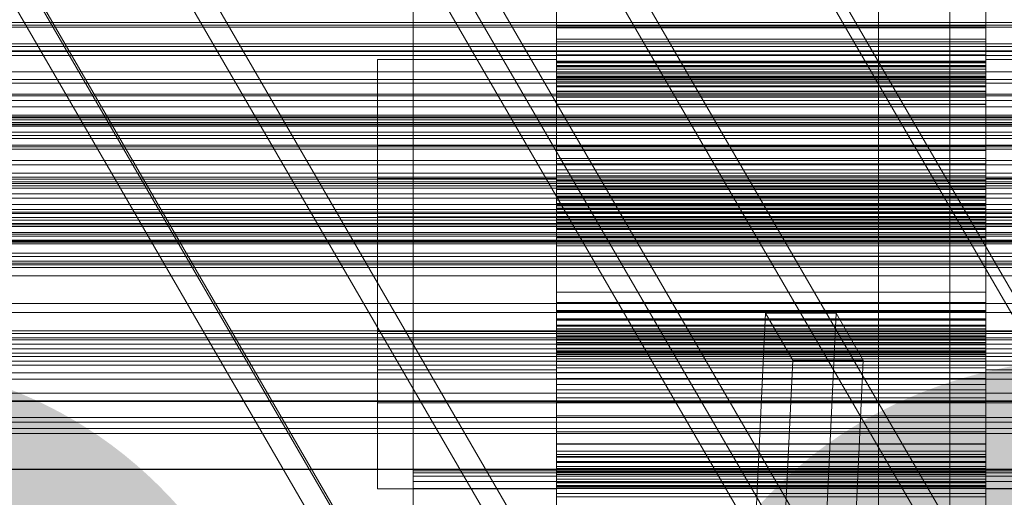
# Model space of a CAD drawing. Header units: millimetres. Extents: x -2233 to 61924, y -68080 to 6847.
# Tile 244 of 256: x 495 to 633, y -33866 to -33799. Entities that reach past the tile are written whole.
import ezdxf

# ---------------------------------------------------------------- set-up
doc = ezdxf.new("R2010")
doc.units = ezdxf.units.MM
for name, color, linetype, lineweight in [('COTAS_O', 1, 'Continuous', 0), ('COTAS_P', 1, 'Continuous', 0), ('frontal_briquetadora', 7, 'Continuous', 0), ('frontal_C01', 7, 'Continuous', 0), ('frontal_C03', 7, 'Continuous', 0), ('frontal_C10', 7, 'Continuous', 0), ('frontal_mezcladora', 7, 'Continuous', 0), ('frontal_secador', 7, 'Continuous', 0)]:
    doc.layers.add(name, color=color, linetype=linetype, lineweight=lineweight)
doc.dimstyles.new('R19_100', dxfattribs={"dimtxt": 250, "dimasz": 150, "dimexe": 150, "dimexo": 80, "dimgap": 100, "dimtad": 1, "dimtih": 1, "dimtoh": 1, "dimdsep": 46, "dimcen": 0.09, "dimadec": 0, "dimazin": 0, "dimtfac": 1, "dimtdec": 4, "dimtofl": 0, "dimtmove": 0, "dimatfit": 3, "dimfxl": 1, "dimtolj": 1, "dimtzin": 0, "dimarcsym": 0})

# ---------------------------------------------------------------- blocks, each defined once
blk = doc.blocks.new('DIM_R27_52')
at = {"layer": 'COTAS_O'}
for p, q in [((-1725, -33700), (-1575, -33655)), ((1725, -33700), (1575, -33655)), ((-1725, -34400), (-1725, -33700)), ((-1725, -33700), (1725, -33700)), ((-1725, -33700), (-1575, -33745)), ((1725, -33700), (1575, -33745)), ((1725, -34400), (1725, -33700))]:
    blk.add_line(p, q, dxfattribs=at)
blk.add_text('3450 O', height=250, dxfattribs=at).set_placement((0, -33600))
blk = doc.blocks.new('DIM_R27_53')
at = {"layer": 'COTAS_P'}
for p, q in [((-150, -32000), (550, -32000)), ((550, -32000), (505, -32150)), ((550, -34600), (550, -32000)), ((550, -32000), (595, -32150)), ((550, -34600), (505, -34450)), ((550, -34600), (595, -34450)), ((-150, -34600), (550, -34600))]:
    blk.add_line(p, q, dxfattribs=at)
blk.add_text('2600 P', height=250, rotation=90, dxfattribs=at).set_placement((450, -33300))
blk = doc.blocks.new('DIM_R27_56')
at = {"layer": 'COTAS_O'}
for p, q in [((-650, -34200), (-500, -34155)), ((650, -34200), (500, -34155)), ((-650, -34900), (-650, -34200)), ((-650, -34200), (650, -34200)), ((-650, -34200), (-500, -34245)), ((650, -34200), (500, -34245)), ((650, -34900), (650, -34200))]:
    blk.add_line(p, q, dxfattribs=at)
blk.add_text('1300 O', height=250, dxfattribs=at).set_placement((0, -34100))

msp = doc.modelspace()

# ---------------------------------------------------------------- linework, layer by layer
at = {"layer": 'frontal_briquetadora'}
for p, q in [((570, -33809.593), (570, -33796.798)), ((630, -33809.593), (630, -33796.798)), ((570, -33798.34), (570, -33800.342)), ((570, -33798.37), (570, -33811.324)), ((570, -33800.613), (570, -33798.52)), ((630, -33798.34), (630, -33800.342)), ((630, -33798.37), (630, -33811.324)), ((630, -33800.613), (630, -33798.52)), ((630, -33800.342), (570, -33800.342)), ((570, -33800.342), (570, -33802.206)), ((630, -33800.342), (630, -33802.206)), ((570, -33802.574), (570, -33800.613)), ((630, -33800.613), (570, -33800.613)), ((630, -33802.574), (630, -33800.613)), ((630, -33802.206), (570, -33802.206)), ((570, -33802.206), (570, -33803.919)), ((570, -33804.394), (570, -33802.574)), ((630, -33802.574), (570, -33802.574)), ((630, -33802.206), (630, -33803.919)), ((630, -33804.394), (630, -33802.574)), ((630, -33803.919), (570, -33803.919)), ((570, -33803.919), (570, -33805.465)), ((570, -33806.062), (570, -33804.394)), ((630, -33804.394), (570, -33804.394)), ((630, -33803.919), (630, -33805.465)), ((630, -33806.062), (630, -33804.394)), ((570, -33805.052), (545, -33805.052)), ((545, -33805.052), (545, -33808.19)), ((545, -33807.856), (545, -33805.052)), ((545, -33805.89), (545, -33805.719)), ((545, -33805.719), (545, -33811.357)), ((545, -33811.836), (545, -33805.89)), ((570, -33808.19), (570, -33805.052)), ((570, -33805.052), (570, -33807.856)), ((570, -33805.321), (570, -33805.294)), ((630, -33805.294), (570, -33805.294)), ((570, -33805.294), (570, -33805.468)), ((570, -33805.522), (570, -33805.321)), ((630, -33805.321), (570, -33805.321)), ((630, -33805.465), (570, -33805.465)), ((570, -33805.465), (570, -33806.814)), ((630, -33805.468), (570, -33805.468)), ((570, -33805.468), (570, -33805.928)), ((570, -33805.884), (570, -33805.522)), ((630, -33805.522), (570, -33805.522)), ((570, -33811.357), (570, -33805.719)), ((570, -33805.719), (570, -33805.89)), ((570, -33806.399), (570, -33805.884)), ((630, -33805.884), (570, -33805.884)), ((570, -33805.89), (570, -33811.836)), ((630, -33805.928), (570, -33805.928)), ((570, -33805.928), (570, -33809.593)), ((655, -33805.052), (630, -33805.052)), ((630, -33808.19), (630, -33805.052)), ((630, -33805.052), (630, -33807.856)), ((630, -33805.321), (630, -33805.294)), ((630, -33805.294), (630, -33805.468)), ((630, -33805.522), (630, -33805.321)), ((630, -33805.465), (630, -33806.814)), ((630, -33805.468), (630, -33805.928)), ((630, -33805.884), (630, -33805.522)), ((630, -33811.357), (630, -33805.719)), ((630, -33805.719), (630, -33805.89)), ((630, -33806.399), (630, -33805.884)), ((630, -33805.89), (630, -33811.836)), ((630, -33805.928), (630, -33809.593)), ((570, -33807.562), (570, -33806.062)), ((630, -33806.062), (570, -33806.062)), ((570, -33807.061), (570, -33806.399)), ((630, -33806.399), (570, -33806.399)), ((630, -33806.814), (570, -33806.814)), ((570, -33806.814), (570, -33807.878)), ((570, -33807.866), (570, -33807.061)), ((630, -33807.061), (570, -33807.061)), ((630, -33807.562), (630, -33806.062)), ((630, -33807.061), (630, -33806.399)), ((630, -33806.814), (630, -33807.878)), ((630, -33807.866), (630, -33807.061)), ((545, -33816.046), (545, -33807.856)), ((545, -33808.19), (545, -33816.647)), ((570, -33807.505), (570, -33807.39)), ((630, -33807.39), (570, -33807.39)), ((570, -33807.39), (570, -33807.477)), ((630, -33807.477), (570, -33807.477)), ((570, -33807.477), (570, -33807.741)), ((570, -33807.908), (570, -33807.505)), ((630, -33807.505), (570, -33807.505)), ((570, -33808.863), (570, -33807.562)), ((630, -33807.562), (570, -33807.562)), ((630, -33807.741), (570, -33807.741)), ((570, -33807.741), (570, -33808.166)), ((570, -33807.856), (570, -33816.046)), ((570, -33815.269), (570, -33807.866)), ((630, -33807.866), (570, -33807.866)), ((630, -33807.878), (570, -33807.878)), ((570, -33807.878), (570, -33811.298)), ((570, -33811.324), (570, -33807.908)), ((630, -33807.908), (570, -33807.908)), ((630, -33808.166), (570, -33808.166)), ((570, -33808.166), (570, -33808.744)), ((570, -33816.647), (570, -33808.19)), ((630, -33807.505), (630, -33807.39)), ((630, -33807.39), (630, -33807.477)), ((630, -33807.477), (630, -33807.741)), ((630, -33807.908), (630, -33807.505)), ((630, -33808.863), (630, -33807.562)), ((630, -33807.741), (630, -33808.166)), ((630, -33807.856), (630, -33816.046)), ((630, -33815.269), (630, -33807.866)), ((630, -33807.878), (630, -33811.298)), ((630, -33811.324), (630, -33807.908)), ((630, -33808.166), (630, -33808.744)), ((630, -33816.647), (630, -33808.19)), ((630, -33808.744), (570, -33808.744)), ((570, -33808.744), (570, -33809.471)), ((570, -33809.875), (570, -33808.863)), ((630, -33808.863), (570, -33808.863)), ((630, -33809.471), (570, -33809.471)), ((570, -33809.471), (570, -33810.341)), ((630, -33809.593), (570, -33809.593)), ((570, -33813.044), (570, -33809.875)), ((630, -33809.875), (570, -33809.875)), ((630, -33808.744), (630, -33809.471)), ((630, -33809.875), (630, -33808.863)), ((630, -33809.471), (630, -33810.341)), ((630, -33813.044), (630, -33809.875)), ((545, -33811.357), (545, -33821.688)), ((630, -33810.341), (570, -33810.341)), ((570, -33810.341), (570, -33817.787)), ((630, -33811.298), (570, -33811.298)), ((570, -33811.298), (570, -33825.189)), ((630, -33811.324), (570, -33811.324)), ((570, -33821.688), (570, -33811.357)), ((630, -33810.341), (630, -33817.787)), ((630, -33811.298), (630, -33825.189)), ((630, -33821.688), (630, -33811.357)), ((545, -33822.381), (545, -33811.836)), ((570, -33811.836), (570, -33822.381)), ((630, -33811.836), (630, -33822.381)), ((570, -33827.016), (570, -33813.044)), ((630, -33813.044), (570, -33813.044)), ((630, -33827.016), (630, -33813.044)), ((570, -33817.149), (570, -33815.269)), ((630, -33815.269), (570, -33815.269)), ((630, -33817.149), (630, -33815.269)), ((545, -33828), (545, -33816.046)), ((545, -33816.647), (545, -33828.749)), ((570, -33816.046), (570, -33828)), ((570, -33828.749), (570, -33816.647)), ((630, -33816.046), (630, -33828)), ((630, -33828.749), (630, -33816.647)), ((720, -33817.251), (480, -33817.251)), ((545, -33817.051), (655, -33817.051)), ((545, -33818.734), (545, -33817.051)), ((545, -33817.051), (545, -33818.934)), ((545, -33817.554), (545, -33817.451)), ((545, -33817.451), (545, -33820.834)), ((545, -33821.122), (545, -33817.554)), ((570, -33818.892), (570, -33817.149)), ((630, -33817.149), (570, -33817.149)), ((630, -33817.787), (570, -33817.787)), ((570, -33817.787), (570, -33819.618)), ((630, -33818.892), (630, -33817.149)), ((630, -33817.787), (630, -33819.618)), ((545, -33823.647), (545, -33818.734)), ((545, -33818.934), (545, -33824.008)), ((570, -33820.492), (570, -33818.892)), ((630, -33818.892), (570, -33818.892)), ((630, -33819.618), (570, -33819.618)), ((570, -33819.618), (570, -33821.311)), ((630, -33820.492), (630, -33818.892)), ((630, -33819.618), (630, -33821.311)), ((545, -33820.834), (545, -33827.033)), ((570, -33821.94), (570, -33820.492)), ((630, -33820.492), (570, -33820.492)), ((630, -33821.94), (630, -33820.492)), ((545, -33827.448), (545, -33821.122)), ((570, -33821.688), (545, -33821.688)), ((545, -33821.688), (545, -33834.665)), ((545, -33835.434), (545, -33822.381)), ((630, -33821.311), (570, -33821.311)), ((570, -33821.311), (570, -33822.859)), ((570, -33834.665), (570, -33821.688)), ((570, -33823.226), (570, -33821.94)), ((630, -33821.94), (570, -33821.94)), ((570, -33822.381), (570, -33835.434)), ((630, -33821.311), (630, -33822.859)), ((655, -33821.688), (630, -33821.688)), ((630, -33834.665), (630, -33821.688)), ((630, -33823.226), (630, -33821.94)), ((630, -33822.381), (630, -33835.434)), ((545, -33830.82), (545, -33823.647)), ((630, -33822.859), (570, -33822.859)), ((570, -33822.859), (570, -33824.255)), ((570, -33824.334), (570, -33823.226)), ((630, -33823.226), (570, -33823.226)), ((570, -33825.189), (570, -33823.769)), ((630, -33823.769), (570, -33823.769)), ((570, -33823.769), (570, -33823.81)), ((630, -33823.81), (570, -33823.81)), ((570, -33823.81), (570, -33824.153)), ((630, -33822.859), (630, -33824.255)), ((630, -33824.334), (630, -33823.226)), ((630, -33825.189), (630, -33823.769)), ((630, -33823.769), (630, -33823.81)), ((630, -33823.81), (630, -33824.153)), ((545, -33824.008), (545, -33831.27)), ((630, -33824.153), (570, -33824.153)), ((570, -33824.153), (570, -33824.707)), ((630, -33824.255), (570, -33824.255)), ((570, -33824.255), (570, -33825.488)), ((570, -33825.231), (570, -33824.334)), ((630, -33824.334), (570, -33824.334)), ((630, -33824.707), (570, -33824.707)), ((570, -33824.707), (570, -33825.443)), ((630, -33825.189), (570, -33825.189)), ((630, -33824.153), (630, -33824.707)), ((630, -33824.255), (630, -33825.488)), ((630, -33825.231), (630, -33824.334)), ((630, -33824.707), (630, -33825.443)), ((570, -33825.828), (570, -33825.231)), ((630, -33825.231), (570, -33825.231)), ((630, -33825.443), (570, -33825.443)), ((570, -33825.443), (570, -33826.344)), ((630, -33825.488), (570, -33825.488)), ((570, -33825.488), (570, -33826.541)), ((570, -33826.988), (570, -33825.828)), ((630, -33825.828), (570, -33825.828)), ((570, -33825.959), (570, -33825.86)), ((630, -33825.86), (570, -33825.86)), ((570, -33825.86), (570, -33827.016)), ((570, -33826.36), (570, -33825.959)), ((630, -33825.959), (570, -33825.959)), ((630, -33826.344), (570, -33826.344)), ((570, -33826.344), (570, -33827.402)), ((570, -33826.973), (570, -33826.36)), ((630, -33826.36), (570, -33826.36)), ((630, -33826.541), (570, -33826.541)), ((570, -33826.541), (570, -33827.384)), ((630, -33825.828), (630, -33825.231)), ((630, -33825.443), (630, -33826.344)), ((630, -33825.488), (630, -33826.541)), ((630, -33826.988), (630, -33825.828)), ((630, -33825.959), (630, -33825.86)), ((630, -33825.86), (630, -33827.016)), ((630, -33826.36), (630, -33825.959)), ((630, -33826.344), (630, -33827.402)), ((630, -33826.973), (630, -33826.36)), ((630, -33826.541), (630, -33827.384)), ((720, -33827.122), (480, -33827.122)), ((545, -33827.033), (655, -33827.033)), ((545, -33827.033), (545, -33834.819)), ((545, -33835.28), (545, -33827.448)), ((570, -33827.767), (570, -33826.973)), ((630, -33826.973), (570, -33826.973)), ((570, -33841.278), (570, -33826.988)), ((630, -33826.988), (570, -33826.988)), ((630, -33827.016), (570, -33827.016)), ((630, -33827.384), (570, -33827.384)), ((570, -33827.384), (570, -33827.924)), ((630, -33827.402), (570, -33827.402)), ((570, -33827.402), (570, -33828.61)), ((570, -33828.728), (570, -33827.767)), ((630, -33827.767), (570, -33827.767)), ((630, -33827.924), (570, -33827.924)), ((570, -33827.924), (570, -33828.821)), ((630, -33827.767), (630, -33826.973)), ((630, -33841.278), (630, -33826.988)), ((630, -33827.384), (630, -33827.924)), ((630, -33827.402), (630, -33828.61)), ((630, -33828.728), (630, -33827.767)), ((630, -33827.924), (630, -33828.821)), ((545, -33841.35), (545, -33828)), ((545, -33828.749), (545, -33842.1)), ((570, -33828), (570, -33841.35)), ((630, -33828.61), (570, -33828.61)), ((570, -33828.61), (570, -33829.962)), ((570, -33829.845), (570, -33828.728)), ((630, -33828.728), (570, -33828.728)), ((570, -33842.1), (570, -33828.749)), ((630, -33828.821), (570, -33828.821)), ((570, -33828.821), (570, -33843.111)), ((630, -33828), (630, -33841.35)), ((630, -33828.61), (630, -33829.962)), ((630, -33829.845), (630, -33828.728)), ((630, -33842.1), (630, -33828.749)), ((630, -33828.821), (630, -33843.111)), ((570, -33831.112), (570, -33829.845)), ((630, -33829.845), (570, -33829.845)), ((630, -33829.962), (570, -33829.962)), ((570, -33829.962), (570, -33837.577)), ((630, -33831.112), (630, -33829.845)), ((630, -33829.962), (630, -33837.577)), ((545, -33838.83), (545, -33830.82)), ((545, -33831.27), (545, -33839.28)), ((570, -33832.523), (570, -33831.112)), ((630, -33831.112), (570, -33831.112)), ((630, -33832.523), (630, -33831.112)), ((570, -33840.138), (570, -33832.523)), ((630, -33832.523), (570, -33832.523)), ((630, -33840.138), (630, -33832.523)), ((545, -33834.665), (545, -33847.719)), ((545, -33834.819), (545, -33842.651)), ((570, -33847.719), (570, -33834.665)), ((630, -33847.719), (630, -33834.665)), ((545, -33843.067), (545, -33835.28)), ((545, -33848.411), (545, -33835.434)), ((570, -33835.434), (570, -33848.411)), ((630, -33835.434), (630, -33848.411)), ((630, -33837.577), (570, -33837.577)), ((570, -33837.577), (570, -33838.988)), ((630, -33837.577), (630, -33838.988)), ((545, -33846.091), (545, -33838.83)), ((545, -33839.28), (545, -33846.452)), ((630, -33838.988), (570, -33838.988)), ((570, -33838.988), (570, -33840.254)), ((570, -33841.49), (570, -33840.138)), ((630, -33840.138), (570, -33840.138)), ((630, -33840.254), (570, -33840.254)), ((570, -33840.254), (570, -33841.371)), ((630, -33838.988), (630, -33840.254)), ((630, -33841.49), (630, -33840.138)), ((630, -33840.254), (630, -33841.371)), ((545, -33853.452), (545, -33841.35)), ((570, -33842.175), (570, -33841.278)), ((630, -33841.278), (570, -33841.278)), ((570, -33841.35), (570, -33853.452)), ((630, -33841.371), (570, -33841.371)), ((570, -33841.371), (570, -33842.332)), ((570, -33842.697), (570, -33841.49)), ((630, -33841.49), (570, -33841.49)), ((630, -33842.175), (630, -33841.278)), ((630, -33841.35), (630, -33853.452)), ((630, -33841.371), (630, -33842.332)), ((630, -33842.697), (630, -33841.49)), ((720, -33842.978), (480, -33842.978)), ((545, -33842.1), (545, -33854.053)), ((545, -33842.651), (545, -33848.978)), ((545, -33843.067), (655, -33843.067)), ((545, -33849.265), (545, -33843.067)), ((570, -33854.053), (570, -33842.1)), ((570, -33842.716), (570, -33842.175)), ((630, -33842.175), (570, -33842.175)), ((630, -33842.332), (570, -33842.332)), ((570, -33842.332), (570, -33843.127)), ((570, -33843.755), (570, -33842.697)), ((630, -33842.697), (570, -33842.697)), ((570, -33843.559), (570, -33842.716)), ((630, -33842.716), (570, -33842.716)), ((570, -33844.24), (570, -33843.083)), ((630, -33843.083), (570, -33843.083)), ((570, -33843.083), (570, -33857.056)), ((630, -33854.053), (630, -33842.1)), ((630, -33842.716), (630, -33842.175)), ((630, -33842.332), (630, -33843.127)), ((630, -33843.755), (630, -33842.697)), ((630, -33843.559), (630, -33842.716)), ((630, -33844.24), (630, -33843.083)), ((630, -33843.083), (630, -33857.056)), ((630, -33843.111), (570, -33843.111)), ((570, -33843.111), (570, -33844.272)), ((630, -33843.127), (570, -33843.127)), ((570, -33843.127), (570, -33843.74)), ((570, -33844.612), (570, -33843.559)), ((630, -33843.559), (570, -33843.559)), ((630, -33843.74), (570, -33843.74)), ((570, -33843.74), (570, -33844.141)), ((570, -33844.657), (570, -33843.755)), ((630, -33843.755), (570, -33843.755)), ((630, -33844.141), (570, -33844.141)), ((570, -33844.141), (570, -33844.24)), ((630, -33844.24), (570, -33844.24)), ((630, -33844.272), (570, -33844.272)), ((570, -33844.272), (570, -33844.868)), ((630, -33843.111), (630, -33844.272)), ((630, -33843.127), (630, -33843.74)), ((630, -33844.612), (630, -33843.559)), ((630, -33843.74), (630, -33844.141)), ((630, -33844.657), (630, -33843.755)), ((630, -33844.141), (630, -33844.24)), ((630, -33844.272), (630, -33844.868)), ((570, -33845.845), (570, -33844.612)), ((630, -33844.612), (570, -33844.612)), ((570, -33845.392), (570, -33844.657)), ((630, -33844.657), (570, -33844.657)), ((630, -33844.868), (570, -33844.868)), ((570, -33844.868), (570, -33845.766)), ((570, -33858.802), (570, -33844.911)), ((630, -33844.911), (570, -33844.911)), ((570, -33844.911), (570, -33846.331)), ((570, -33845.946), (570, -33845.392)), ((630, -33845.392), (570, -33845.392)), ((630, -33845.766), (570, -33845.766)), ((570, -33845.766), (570, -33846.873)), ((570, -33847.241), (570, -33845.845)), ((630, -33845.845), (570, -33845.845)), ((630, -33845.845), (630, -33844.612)), ((630, -33845.392), (630, -33844.657)), ((630, -33844.868), (630, -33845.766)), ((630, -33858.802), (630, -33844.911)), ((630, -33844.911), (630, -33846.331)), ((630, -33845.946), (630, -33845.392)), ((630, -33845.766), (630, -33846.873)), ((630, -33847.241), (630, -33845.845)), ((545, -33851.166), (545, -33846.091)), ((545, -33846.452), (545, -33851.366)), ((570, -33846.289), (570, -33845.946)), ((630, -33845.946), (570, -33845.946)), ((570, -33846.331), (570, -33846.289)), ((630, -33846.289), (570, -33846.289)), ((630, -33846.331), (570, -33846.331)), ((630, -33846.873), (570, -33846.873)), ((570, -33846.873), (570, -33848.159)), ((630, -33846.289), (630, -33845.946)), ((630, -33846.331), (630, -33846.289)), ((630, -33846.873), (630, -33848.159)), ((545, -33847.719), (545, -33858.263)), ((545, -33858.742), (545, -33848.411)), ((570, -33848.411), (545, -33848.411)), ((570, -33848.789), (570, -33847.241)), ((630, -33847.241), (570, -33847.241)), ((570, -33858.263), (570, -33847.719)), ((630, -33848.159), (570, -33848.159)), ((570, -33848.159), (570, -33849.608)), ((570, -33848.411), (570, -33858.742)), ((630, -33848.789), (630, -33847.241)), ((630, -33858.263), (630, -33847.719)), ((630, -33848.159), (630, -33849.608)), ((630, -33848.411), (630, -33858.742)), ((655, -33848.411), (630, -33848.411)), ((545, -33848.978), (545, -33852.546)), ((545, -33852.648), (545, -33849.265)), ((570, -33850.481), (570, -33848.789)), ((630, -33848.789), (570, -33848.789)), ((630, -33849.608), (570, -33849.608)), ((570, -33849.608), (570, -33851.207)), ((630, -33850.481), (630, -33848.789)), ((630, -33849.608), (630, -33851.207)), ((545, -33853.048), (545, -33851.166)), ((570, -33852.313), (570, -33850.481)), ((630, -33850.481), (570, -33850.481)), ((630, -33851.207), (570, -33851.207)), ((570, -33851.207), (570, -33852.95)), ((630, -33852.313), (630, -33850.481)), ((630, -33851.207), (630, -33852.95)), ((545, -33851.366), (545, -33853.048)), ((545, -33852.546), (545, -33852.648)), ((570, -33859.759), (570, -33852.313)), ((630, -33852.313), (570, -33852.313)), ((630, -33859.759), (630, -33852.313)), ((720, -33852.848), (480, -33852.848)), ((545, -33853.048), (655, -33853.048)), ((545, -33861.91), (545, -33853.452)), ((545, -33854.053), (545, -33862.243)), ((630, -33852.95), (570, -33852.95)), ((570, -33852.95), (570, -33854.831)), ((570, -33853.452), (570, -33861.91)), ((570, -33862.243), (570, -33854.053)), ((630, -33852.95), (630, -33854.831)), ((630, -33853.452), (630, -33861.91)), ((630, -33862.243), (630, -33854.053)), ((630, -33854.831), (570, -33854.831)), ((570, -33854.831), (570, -33862.233)), ((630, -33854.831), (630, -33862.233)), ((630, -33857.056), (570, -33857.056)), ((570, -33857.056), (570, -33860.224)), ((630, -33857.056), (630, -33860.224)), ((545, -33858.263), (545, -33864.21)), ((545, -33864.381), (545, -33858.742)), ((570, -33864.21), (570, -33858.263)), ((570, -33858.742), (570, -33864.381)), ((570, -33871.73), (570, -33858.775)), ((630, -33858.775), (570, -33858.775)), ((570, -33858.775), (570, -33862.191)), ((570, -33862.221), (570, -33858.802)), ((630, -33858.802), (570, -33858.802)), ((630, -33864.21), (630, -33858.263)), ((630, -33858.742), (630, -33864.381)), ((630, -33871.73), (630, -33858.775)), ((630, -33858.775), (630, -33862.191)), ((630, -33862.221), (630, -33858.802)), ((570, -33860.629), (570, -33859.759)), ((630, -33859.759), (570, -33859.759)), ((630, -33860.224), (570, -33860.224)), ((570, -33860.224), (570, -33861.237)), ((570, -33864.171), (570, -33860.506)), ((630, -33860.506), (570, -33860.506)), ((570, -33860.506), (570, -33873.301)), ((570, -33861.355), (570, -33860.629)), ((630, -33860.629), (570, -33860.629)), ((630, -33860.629), (630, -33859.759)), ((630, -33860.224), (630, -33861.237)), ((630, -33864.171), (630, -33860.506)), ((630, -33860.506), (630, -33873.301)), ((630, -33861.355), (630, -33860.629)), ((545, -33865.047), (545, -33861.91)), ((545, -33862.243), (545, -33865.047)), ((630, -33861.237), (570, -33861.237)), ((570, -33861.237), (570, -33862.537)), ((570, -33861.934), (570, -33861.355)), ((630, -33861.355), (570, -33861.355)), ((570, -33861.91), (570, -33865.047)), ((570, -33862.359), (570, -33861.934)), ((630, -33861.934), (570, -33861.934)), ((630, -33862.191), (570, -33862.191)), ((570, -33862.191), (570, -33862.595)), ((570, -33863.285), (570, -33862.221)), ((630, -33862.221), (570, -33862.221)), ((630, -33862.233), (570, -33862.233)), ((570, -33862.233), (570, -33863.039)), ((570, -33865.047), (570, -33862.243)), ((570, -33862.622), (570, -33862.359)), ((630, -33862.359), (570, -33862.359)), ((630, -33861.237), (630, -33862.537)), ((630, -33861.934), (630, -33861.355)), ((630, -33861.91), (630, -33865.047)), ((630, -33862.359), (630, -33861.934)), ((630, -33862.191), (630, -33862.595)), ((630, -33863.285), (630, -33862.221)), ((630, -33862.233), (630, -33863.039)), ((630, -33865.047), (630, -33862.243)), ((630, -33862.622), (630, -33862.359)), ((550, -33867.246), (550, -33862.529)), ((750, -33862.529), (550, -33862.529)), ((550, -33863.268), (550, -33862.784)), ((750, -33862.784), (550, -33862.784)), ((550, -33862.784), (550, -33867.398)), ((550, -33868.076), (550, -33863.268)), ((750, -33863.268), (550, -33863.268)), ((630, -33862.537), (570, -33862.537)), ((570, -33862.537), (570, -33864.037)), ((630, -33862.595), (570, -33862.595)), ((570, -33862.595), (570, -33862.71)), ((570, -33862.71), (570, -33862.622)), ((630, -33862.622), (570, -33862.622)), ((630, -33862.71), (570, -33862.71)), ((630, -33863.039), (570, -33863.039)), ((570, -33863.039), (570, -33863.701)), ((570, -33864.634), (570, -33863.285)), ((630, -33863.285), (570, -33863.285)), ((630, -33863.701), (570, -33863.701)), ((570, -33863.701), (570, -33864.215)), ((630, -33862.537), (630, -33864.037)), ((630, -33862.595), (630, -33862.71)), ((630, -33862.71), (630, -33862.622)), ((630, -33863.039), (630, -33863.701)), ((630, -33864.634), (630, -33863.285)), ((630, -33863.701), (630, -33864.215)), ((545, -33864.21), (545, -33864.381)), ((570, -33865.047), (545, -33865.047)), ((550, -33864.999), (550, -33864.032)), ((750, -33864.032), (550, -33864.032)), ((550, -33864.032), (550, -33868.532)), ((550, -33869.887), (550, -33864.999)), ((750, -33864.999), (550, -33864.999)), ((630, -33864.037), (570, -33864.037)), ((570, -33864.037), (570, -33865.705)), ((570, -33864.631), (570, -33864.171)), ((630, -33864.171), (570, -33864.171)), ((570, -33864.381), (570, -33864.21)), ((630, -33864.215), (570, -33864.215)), ((570, -33864.215), (570, -33864.577)), ((630, -33864.577), (570, -33864.577)), ((570, -33864.577), (570, -33864.779)), ((570, -33864.805), (570, -33864.631)), ((630, -33864.631), (570, -33864.631)), ((570, -33866.181), (570, -33864.634)), ((630, -33864.779), (570, -33864.779)), ((570, -33864.779), (570, -33864.805)), ((630, -33864.805), (570, -33864.805)), ((630, -33864.037), (630, -33865.705)), ((630, -33864.631), (630, -33864.171)), ((630, -33864.381), (630, -33864.21)), ((630, -33864.215), (630, -33864.577)), ((630, -33864.577), (630, -33864.779)), ((630, -33864.805), (630, -33864.631)), ((630, -33866.181), (630, -33864.634)), ((630, -33864.779), (630, -33864.805)), ((655, -33865.047), (630, -33865.047)), ((630, -33865.705), (570, -33865.705)), ((570, -33865.705), (570, -33867.526)), ((570, -33867.894), (570, -33866.181)), ((630, -33866.181), (570, -33866.181)), ((630, -33865.705), (630, -33867.526)), ((630, -33867.894), (630, -33866.181))]:
    msp.add_line(p, q, dxfattribs=at)
at = {"layer": 'frontal_C01'}
for p, q in [((980, -33857.304), (-980, -33857.304)), ((980, -33862.304), (-980, -33862.304))]:
    msp.add_line(p, q, dxfattribs=at)
at = {"layer": 'frontal_C03'}
for p, q in [((1250, -33799.906), (-1250, -33799.906)), ((-1250, -33800.28), (1250, -33800.28)), ((1250, -33800.56), (-1250, -33800.56)), ((1250, -33802.867), (-1250, -33802.867)), ((-1250, -33803.232), (1250, -33803.232)), ((-1250, -33803.924), (1250, -33803.924)), ((-1250, -33804.499), (1250, -33804.499)), ((1250, -33806.776), (-1250, -33806.776)), ((1250, -33807.834), (-1250, -33807.834)), ((-1250, -33808.347), (1250, -33808.347)), ((-1250, -33809.899), (1250, -33809.899)), ((1250, -33810.141), (-1250, -33810.141)), ((1250, -33810.795), (-1250, -33810.795)), ((-1500, -33812.82), (1500, -33812.82)), ((1250, -33811.676), (-1250, -33811.676)), ((-1500, -33813.045), (1500, -33813.045)), ((-1500, -33813.209), (1500, -33813.209)), ((-1500, -33813.867), (1500, -33813.867)), ((-1500, -33814.184), (1500, -33814.184)), ((-1500, -33815.23), (1500, -33815.23)), ((-1250, -33814.379), (1250, -33814.379)), ((-1500, -33815.679), (1500, -33815.679)), ((1250, -33816.111), (-1250, -33816.111)), ((-1500, -33817.043), (1500, -33817.043)), ((-1500, -33817.593), (1500, -33817.593)), ((-1500, -33819.18), (1500, -33819.18)), ((1500, -33819.794), (-1500, -33819.794)), ((-1250, -33820.919), (1250, -33820.919)), ((-1500, -33821.497), (1500, -33821.497)), ((-1500, -33822.132), (1500, -33822.132)), ((1250, -33821.482), (-1250, -33821.482)), ((1250, -33822.364), (-1250, -33822.364)), ((-1250, -33822.711), (1250, -33822.711)), ((1250, -33823.017), (-1250, -33823.017)), ((-1500, -33823.836), (1500, -33823.836)), ((-1500, -33824.45), (1500, -33824.45)), ((-1500, -33826.037), (1500, -33826.037)), ((1250, -33825.325), (-1250, -33825.325)), ((-1250, -33826.382), (1250, -33826.382)), ((-1500, -33826.587), (1500, -33826.587)), ((-1500, -33827.95), (1500, -33827.95)), ((-1250, -33827.519), (1250, -33827.519)), ((-1500, -33828.399), (1500, -33828.399)), ((1250, -33829.234), (-1250, -33829.234)), ((-1250, -33829.25), (1250, -33829.25)), ((-1500, -33829.445), (1500, -33829.445)), ((-1500, -33829.763), (1500, -33829.763)), ((-1500, -33830.421), (1500, -33830.421)), ((-1500, -33830.585), (1500, -33830.585)), ((1250, -33830.291), (-1250, -33830.291)), ((-1500, -33830.809), (1500, -33830.809)), ((1250, -33832.599), (-1250, -33832.599)), ((1250, -33833.252), (-1250, -33833.252)), ((-1250, -33833.731), (1250, -33833.731)), ((1250, -33834.134), (-1250, -33834.134)), ((-1250, -33835.283), (1250, -33835.283)), ((-1250, -33839.131), (1250, -33839.131)), ((-1250, -33840.398), (1250, -33840.398)), ((-1250, -33843.35), (1250, -33843.35)), ((1250, -33843.94), (-1250, -33843.94)), ((-1250, -33844.246), (1250, -33844.246)), ((1250, -33844.821), (-1250, -33844.821)), ((1250, -33845.475), (-1250, -33845.475)), ((-1250, -33846.102), (1250, -33846.102)), ((-1250, -33846.566), (1250, -33846.566)), ((-1250, -33847.199), (1250, -33847.199)), ((1250, -33847.782), (-1250, -33847.782)), ((-1250, -33848.84), (1250, -33848.84)), ((1250, -33851.692), (-1250, -33851.692)), ((1250, -33852.749), (-1250, -33852.749)), ((1250, -33855.056), (-1250, -33855.056)), ((1250, -33855.71), (-1250, -33855.71)), ((1250, -33856.591), (-1250, -33856.591))]:
    msp.add_line(p, q, dxfattribs=at)
at = {"layer": 'frontal_C10'}
for p, q in [((266.362, -33294.38), (1738.505, -35832.559)), ((1742.451, -35832.559), (270.308, -33294.38)), ((1763.165, -35832.559), (291.022, -33294.38)), ((1738.236, -35838.331), (266.093, -33300.153)), ((290.753, -33300.153), (1762.896, -35838.331)), ((349.799, -33348.105), (1799.799, -35848.105)), ((1799.665, -35850.991), (349.665, -33350.991)), ((261.879, -33390.59), (1734.022, -35928.768)), ((1758.682, -35928.768), (286.539, -33390.59)), ((1733.753, -35934.541), (261.61, -33396.363)), ((265.555, -33396.363), (1737.699, -35934.541)), ((286.27, -33396.363), (1758.413, -35934.541)), ((596.54, -33898.239), (599.23, -33840.513)), ((609.094, -33840.513), (599.23, -33840.513)), ((599.23, -33840.513), (603.026, -33847.058)), ((606.404, -33898.239), (609.094, -33840.513)), ((612.89, -33847.058), (609.094, -33840.513)), ((600.336, -33904.784), (603.026, -33847.058)), ((603.026, -33847.058), (612.89, -33847.058)), ((612.89, -33847.058), (610.2, -33904.784))]:
    msp.add_line(p, q, dxfattribs=at)
at = {"layer": 'frontal_mezcladora'}
for p, q in [((625, -34725), (625, -33700)), ((615, -34760), (615, -33730)), ((625, -34725), (625, -33730))]:
    msp.add_line(p, q, dxfattribs=at)
at = {"layer": 'frontal_secador'}
for p, q in [((1360, -33803.853), (-1360, -33803.853)), ((1360, -33813.5), (-1360, -33813.5)), ((1250, -33814.076), (-1250, -33814.076)), ((1360, -33821.784), (-1360, -33821.784)), ((1360, -33828.141), (-1360, -33828.141)), ((1360, -33832.137), (-1360, -33832.137)), ((1250, -33833.25), (-1250, -33833.25)), ((1360, -33833.5), (-1360, -33833.5)), ((1250, -33849.715), (-1250, -33849.715)), ((1250, -33862.349), (-1250, -33862.349))]:
    msp.add_line(p, q, dxfattribs=at)

# ---------------------------------------------------------------- dimensions: what is measured, and where the dimension line sits
at = {"layer": 'COTAS_O'}
for p1, p2, picture, middle in [((-1725, -34400), (1725, -34400), 'DIM_R27_52', (0, -33700)), ((-650, -34900), (650, -34900), 'DIM_R27_56', (0, -34200))]:
    dim = msp.add_aligned_dim(p1=p1, p2=p2, distance=700, text='<> O', dimstyle='R19_100', dxfattribs=at)
    dim.commit()
    dim.dimension.update_dxf_attribs({"geometry": picture, "text_midpoint": middle})
at = {"layer": 'COTAS_P'}
dim = msp.add_aligned_dim(p1=(-150, -34600), p2=(-150, -32000), distance=-700, text='<> P', dimstyle='R19_100', dxfattribs=at)
dim.commit()
dim.dimension.update_dxf_attribs({"geometry": 'DIM_R27_53', "text_midpoint": (550, -33300)})

doc.saveas('drawing.dxf')
